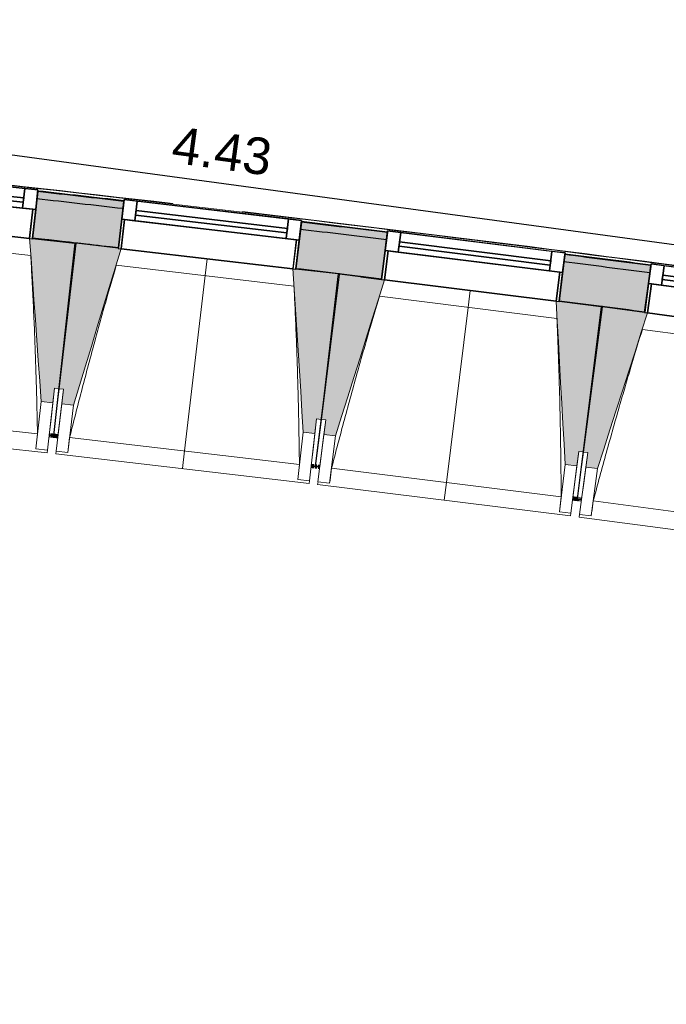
# Model space of a CAD drawing. Header units: centimetres. Extents: x -3926 to 10306, y -31136 to 469.
# Tile 52 of 148: x -740 to -519, y -3261 to -2925. Entities that reach past the tile are written whole.
import ezdxf

# ---------------------------------------------------------------- set-up
doc = ezdxf.new("R2010")
doc.units = ezdxf.units.CM
doc.linetypes.add('Tiret_2_', pattern=[0.25, 0.125, -0.125])
for name, color, linetype, lineweight in [('0-1', 7, 'Continuous', 5), ('ANNOTATIONS-5', 7, 'Continuous', 25), ('COTGEN', 7, 'Continuous', 30), ('COTGEN-50', 7, 'Continuous', 30), ('MENUISERIES', 7, 'Continuous', 18), ('MENUISERIES-1', 7, 'Continuous', 25), ('MUR', 7, 'Continuous', 25), ('OSSATURE', 7, 'Continuous', 18), ('OSSATURE_C', 7, 'Continuous', 18), ('SERRU', 7, 'Continuous', 18), ('SERRU-traverse', 7, 'Continuous', 18), ('SOL', 7, 'Continuous', 25), ('Z', 7, 'Continuous', 18)]:
    doc.layers.add(name, color=color, linetype=linetype, lineweight=lineweight)
doc.layers.add('A-ANNO-NPLT', color=7, linetype='Continuous', lineweight=25, plot=False)
for name, color, linetype, lineweight, true_color in [('A-GLAZ-GLAS', 7, 'Continuous', 25, 0x5c63b1), ('ANNOTATIONS-6', 4, 'Tiret_2_', 100, 0x00ffff), ('COTGEN-1', 9, 'Continuous', 30, 0x808080), ('HACHURE_C-1', 6, 'Continuous', 25, 0xff00ff), ('HACHURE_C-2', 6, 'Continuous', 5, 0xff00ff), ('MENUISERIES-2', 7, 'Continuous', 25, 0x5c63b1), ('MUR_C-1', 6, 'Continuous', 25, 0xff00ff), ('OSSATURE-1', 7, 'Continuous', 5, 0x787878), ('OSSATURE-2', 5, 'Continuous', 25, 0x0000ff)]:
    doc.layers.add(name, color=color, linetype=linetype, lineweight=lineweight, true_color=true_color)
doc.styles.add('Arial_1', font='arial.ttf', dxfattribs={"height": 12.5})
doc.styles.add('Trebuchet MS_1', font='trebuc.ttf', dxfattribs={"height": 12})
doc.dimstyles.new('Cotes_linéaires', dxfattribs={"dimscale": 30.48, "dimtxt": 12.371411, "dimasz": 0.520833, "dimexe": 0.328084, "dimexo": 0, "dimgap": 0.246063, "dimtad": 1, "dimlfac": 0.01, "dimrnd": 0.01, "dimzin": 0, "dimdsep": 46, "dimtxsty": 'Trebuchet MS_1', "dimblk1": 'OBLIQUE', "dimblk2": 'OBLIQUE', "dimsah": 1, "dimcen": 0.09, "dimazin": 0, "dimtfac": 1, "dimtdec": 4, "dimtix": 1, "dimtmove": 0, "dimatfit": 3, "dimfxl": 1, "dimtvp": 1, "dimtfill": 1, "dimtolj": 1, "dimtzin": 0, "dimarcsym": 2})
doc.dimstyles.new('DRMN_COTE', dxfattribs={"dimscale": 30.48, "dimtxt": 12.753242, "dimasz": 0.520833, "dimexe": 0.164042, "dimexo": 0.0625, "dimgap": 0.032808, "dimtad": 1, "dimlfac": 0.01, "dimrnd": 0.01, "dimzin": 0, "dimdsep": 46, "dimtxsty": 'Arial_1', "dimblk1": 'OBLIQUE', "dimblk2": 'OBLIQUE', "dimsah": 1, "dimcen": 0.09, "dimdle": 0.164042, "dimazin": 0, "dimtfac": 1, "dimtdec": 4, "dimtix": 1, "dimtmove": 0, "dimatfit": 3, "dimfxl": 0.164042, "dimfxlon": 1, "dimtvp": 1, "dimtolj": 1, "dimtzin": 0, "dimarcsym": 2})

# ---------------------------------------------------------------- blocks, each defined once
blk = doc.blocks.new('XXX_VIDE FENETRE - 590-389517-2021_015_1113_DCE_1_100_N0_cloison')
at = {"layer": 'A-ANNO-NPLT'}
for p, q in [((-30.51, 0), (-30.51, -10)), ((-29.51, 0), (-30.51, 0)), ((-29.51, -10), (-29.51, 0)), ((30.51, 0), (29.51, 0)), ((29.51, 0), (29.51, -10)), ((30.51, -10), (30.51, 0)), ((-30.51, -10), (-29.51, -10)), ((-26.01, -10), (-30.51, -10)), ((-30.51, -10), (-30.51, -16.75)), ((-26.01, -16.75), (-26.01, -10)), ((26.01, -10), (26.01, -16.75)), ((30.51, -10), (26.01, -10)), ((29.51, -10), (30.51, -10)), ((30.51, -16.75), (30.51, -10)), ((-30.51, -16.75), (-26.01, -16.75)), ((26.01, -16.75), (30.51, -16.75))]:
    blk.add_line(p, q, dxfattribs=at)
at = {"layer": 'A-GLAZ-GLAS'}
for p, q in [((26.01, -12), (-26.01, -12)), ((-26.01, -12), (-26.01, -13.5)), ((26.01, -13.5), (26.01, -12)), ((-26.01, -13.5), (26.01, -13.5))]:
    blk.add_line(p, q, dxfattribs=at)
at = {"layer": 'MENUISERIES-1'}
for p, q in [((-29.51, 0), (29.51, 0)), ((29.51, 0), (-29.51, 0)), ((-30.51, -10), (-30.51, -0.07)), ((-29.51, -0.07), (-29.51, -10)), ((29.51, -10), (29.51, -0.07)), ((30.51, -0.07), (30.51, -10)), ((30.51, -10), (-30.51, -10)), ((-30.51, -16.75), (-30.51, -10)), ((-30.51, -10), (30.51, -10)), ((-29.51, -10), (29.51, -10)), ((-26.01, -10), (-26.01, -16.75)), ((26.01, -10), (-26.01, -10)), ((26.01, -16.75), (26.01, -10)), ((30.51, -10), (30.51, -16.75)), ((30.51, -16.75), (-30.51, -16.75)), ((-26.01, -16.75), (26.01, -16.75))]:
    blk.add_line(p, q, dxfattribs=at)
at = {"layer": 'MENUISERIES-2'}
for p, q in [((-26.01, -13.5), (-26.01, -12)), ((-26.01, -12), (26.01, -12)), ((26.01, -12), (26.01, -13.5)), ((26.01, -13.5), (-26.01, -13.5))]:
    blk.add_line(p, q, dxfattribs=at)
blk = doc.blocks.new('XXX_VIDE FENETRE - 590-V15-2021_015_1113_DCE_1_100_N0_cloison')
at = {"layer": 'A-ANNO-NPLT'}
for p, q in [((-30.51, 0), (-30.51, -10)), ((-29.51, 0), (-30.51, 0)), ((-29.51, -10), (-29.51, 0)), ((30.51, 0), (29.51, 0)), ((29.51, 0), (29.51, -10)), ((30.51, -10), (30.51, 0)), ((-30.51, -10), (-29.51, -10)), ((-26.01, -10), (-30.51, -10)), ((-30.51, -10), (-30.51, -16.75)), ((-26.01, -16.75), (-26.01, -10)), ((26.01, -10), (26.01, -16.75)), ((30.51, -10), (26.01, -10)), ((29.51, -10), (30.51, -10)), ((30.51, -16.75), (30.51, -10)), ((-30.51, -16.75), (-26.01, -16.75)), ((26.01, -16.75), (30.51, -16.75))]:
    blk.add_line(p, q, dxfattribs=at)
at = {"layer": 'A-GLAZ-GLAS'}
for p, q in [((26.01, -12), (-26.01, -12)), ((-26.01, -12), (-26.01, -13.5)), ((26.01, -13.5), (26.01, -12)), ((-26.01, -13.5), (26.01, -13.5))]:
    blk.add_line(p, q, dxfattribs=at)
at = {"layer": 'MENUISERIES-1'}
for p, q in [((-29.51, 0), (29.51, 0)), ((29.51, 0), (-29.51, 0)), ((-30.51, -10), (-30.51, -0.07)), ((-29.51, -0.07), (-29.51, -10)), ((29.51, -10), (29.51, -0.07)), ((30.51, -0.07), (30.51, -10)), ((30.51, -10), (-30.51, -10)), ((-30.51, -16.75), (-30.51, -10)), ((-30.51, -10), (30.51, -10)), ((-29.51, -10), (29.51, -10)), ((-26.01, -10), (-26.01, -16.75)), ((26.01, -10), (-26.01, -10)), ((26.01, -16.75), (26.01, -10)), ((30.51, -10), (30.51, -16.75)), ((30.51, -16.75), (-30.51, -16.75)), ((-26.01, -16.75), (26.01, -16.75))]:
    blk.add_line(p, q, dxfattribs=at)
at = {"layer": 'MENUISERIES-2'}
for p, q in [((-26.01, -13.47), (-26.01, -12)), ((-26.01, -12), (26.01, -12)), ((26.01, -12), (26.01, -13.5)), ((26.01, -13.5), (-26.01, -13.5))]:
    blk.add_line(p, q, dxfattribs=at)
blk = doc.blocks.new('Garde-corps - Garde-corps-510088-2021_015_1113_DCE_1_100_N0_cloison')
at = {"layer": 'SERRU-traverse'}
for p, q in [((-551.31, -3005.14), (-553.61, -3004.84)), ((-553.61, -3004.84), (-551.31, -3005.14)), ((-528.12, -3007.83), (-532.13, -3007.36))]:
    blk.add_line(p, q, dxfattribs=at)
for radius, start, end in [(12593.5, 82.312065, 84.320586), (12593.67, 83.380429, 84.319793), (12592.78, 83.456226, 83.590783), (12593.67, 82.312858, 83.271383), (12592.78, 83.044033, 83.178591), (12592.78, 82.631839, 82.766398)]:
    blk.add_arc((-2139.2, -15497.1), radius, start, end, dxfattribs=at)
blk = doc.blocks.new('B02_ARC_rvt-1-2021_015_1113_DCE_1_100_N0_cloison')
at = {"layer": 'HACHURE_C-1'}
h = blk.add_hatch(color=256, dxfattribs=at)
h.paths.add_polyline_path([(703.69, -3246.15), (706.74, -3233), (693.86, -3230.02), (690.85, -3243.18), (703.44, -3246.09)])
h.paths.add_polyline_path([(631.37, -3229.59), (634.37, -3216.43), (605.54, -3209.95), (602.63, -3223.13), (631.33, -3229.58)])
h.paths.add_polyline_path([(543.04, -3209.98), (545.95, -3196.79), (517.07, -3190.52), (514.25, -3203.73), (543.01, -3209.97)])
h.paths.add_polyline_path([(454.58, -3191), (457.39, -3177.79), (428.47, -3171.73), (425.75, -3184.96), (454.54, -3190.99)])
h.paths.add_polyline_path([(365.98, -3172.66), (368.7, -3159.43), (357.13, -3157.09), (354.51, -3170.33), (362.91, -3172.03)])
h.paths.add_polyline_path([(344.51, -3168.31), (347.13, -3155.07), (339.73, -3153.58), (337.11, -3166.82), (343.43, -3168.09)])
h.paths.add_polyline_path([(277.25, -3154.95), (279.88, -3141.71), (250.77, -3136.05), (248.34, -3149.33), (277.22, -3154.95)])
h.paths.add_polyline_path([(188.4, -3137.89), (190.83, -3124.61), (161.88, -3119.19), (159.44, -3132.47), (188.33, -3137.87)])
h.paths.add_polyline_path([(99.42, -3121.46), (101.86, -3108.18), (72.77, -3102.96), (70.43, -3116.25), (99.39, -3121.46)])
h.paths.add_polyline_path([(10.34, -3105.68), (12.68, -3092.38), (-16.45, -3087.37), (-18.69, -3100.68), (10.3, -3105.67)])
h.paths.add_polyline_path([(-78.87, -3090.53), (-76.62, -3077.22), (-105.78, -3072.42), (-107.93, -3085.74), (-78.9, -3090.53)])
h.paths.add_polyline_path([(-168.17, -3076.03), (-166.02, -3062.71), (-195.22, -3058.11), (-197.27, -3071.45), (-168.2, -3076.03)])
h.paths.add_polyline_path([(-257.58, -3062.18), (-255.53, -3048.83), (-284.75, -3044.44), (-286.71, -3057.8), (-257.61, -3062.17)])
h.paths.add_polyline_path([(-347.09, -3048.96), (-345.13, -3035.6), (-374.39, -3031.43), (-376.25, -3044.8), (-347.11, -3048.96)])
h.paths.add_polyline_path([(-436.69, -3036.39), (-434.83, -3023.02), (-464.11, -3019.05), (-465.88, -3032.44), (-436.71, -3036.39)])
h.paths.add_polyline_path([(-526.37, -3024.46), (-524.61, -3011.08), (-553.92, -3007.32), (-555.59, -3020.72), (-526.4, -3024.46)])
h.paths.add_polyline_path([(-616.15, -3013.18), (-614.48, -2999.79), (-643.82, -2996.24), (-645.39, -3009.65), (-616.17, -3013.18)])
h.paths.add_polyline_path([(-706, -3002.55), (-704.42, -2989.14), (-733.79, -2985.81), (-735.26, -2999.23), (-706.02, -3002.55)])
h.paths.add_polyline_path([(-795.92, -2992.56), (-794.44, -2979.14), (-823.83, -2976.02), (-825.2, -2989.45), (-795.94, -2992.56)])
h.paths.add_polyline_path([(-885.91, -2983.22), (-884.53, -2969.79), (-913.94, -2966.88), (-915.23, -2980.32), (-885.93, -2983.22)])
h.paths.add_polyline_path([(-975.97, -2974.53), (-974.69, -2961.09), (-1004.12, -2958.39), (-1005.3, -2971.84), (-975.98, -2974.53)])
h.paths.add_polyline_path([(-1066.09, -2966.49), (-1064.9, -2953.04), (-1094.35, -2950.55), (-1095.44, -2964.01), (-1066.1, -2966.49)])
h.paths.add_polyline_path([(-1156.26, -2959.09), (-1155.17, -2945.63), (-1184.64, -2943.36), (-1185.63, -2956.82), (-1156.27, -2959.09)])
h.paths.add_polyline_path([(-1246.49, -2952.34), (-1245.5, -2938.88), (-1274.97, -2936.82), (-1275.87, -2950.29), (-1246.5, -2952.34)])
h.paths.add_polyline_path([(-1336.76, -2946.25), (-1335.86, -2932.78), (-1340.54, -2932.48), (-1341.38, -2945.95), (-1336.77, -2946.25)])
at = {"layer": 'HACHURE_C-2'}
h = blk.add_hatch(color=256, dxfattribs=at)
h.paths.add_polyline_path([(706.74, -3233), (707.31, -3230.56), (694.42, -3227.58), (693.86, -3230.02), (700.86, -3231.63)])
h.paths.add_polyline_path([(634.37, -3216.43), (634.93, -3213.99), (606.08, -3207.51), (605.54, -3209.95), (633.56, -3216.25)])
h.paths.add_polyline_path([(545.95, -3196.79), (546.49, -3194.35), (517.59, -3188.08), (517.07, -3190.52), (545.17, -3196.62)])
h.paths.add_polyline_path([(457.39, -3177.79), (457.92, -3175.35), (428.97, -3169.28), (428.47, -3171.73), (456.63, -3177.63)])
h.paths.add_polyline_path([(368.7, -3159.43), (369.2, -3156.98), (357.61, -3154.63), (357.13, -3157.09), (365.98, -3158.88)])
h.paths.add_polyline_path([(347.13, -3155.07), (347.61, -3152.62), (340.22, -3151.13), (339.73, -3153.58), (347, -3155.04)])
h.paths.add_polyline_path([(279.88, -3141.71), (280.36, -3139.26), (251.22, -3133.59), (250.77, -3136.05), (279.16, -3141.57)])
h.paths.add_polyline_path([(190.83, -3124.61), (191.28, -3122.15), (162.33, -3116.73), (161.88, -3119.19), (190.13, -3124.48)])
h.paths.add_polyline_path([(101.86, -3108.18), (102.31, -3105.73), (73.21, -3100.5), (72.77, -3102.96), (101.2, -3108.06)])
h.paths.add_polyline_path([(12.68, -3092.38), (13.11, -3089.92), (2.22, -3088.04), (1.8, -3090.5), (12.04, -3092.27)])
h.paths.add_polyline_path([(-5.1, -3089.31), (-4.68, -3086.85), (-16.03, -3084.9), (-16.45, -3087.37), (-5.29, -3089.28)])
h.paths.add_polyline_path([(-76.62, -3077.22), (-76.2, -3074.76), (-105.38, -3069.95), (-105.78, -3072.42), (-77.23, -3077.12)])
h.paths.add_polyline_path([(-166.02, -3062.71), (-165.62, -3060.24), (-194.84, -3055.64), (-195.22, -3058.11), (-166.61, -3062.61)])
h.paths.add_polyline_path([(-255.53, -3048.83), (-255.15, -3046.36), (-284.39, -3041.97), (-284.75, -3044.44), (-256.09, -3048.75)])
h.paths.add_polyline_path([(-345.13, -3035.6), (-344.77, -3033.13), (-374.04, -3028.95), (-374.39, -3031.43), (-345.66, -3035.53)])
h.paths.add_polyline_path([(-434.83, -3023.02), (-434.48, -3020.54), (-445.43, -3019.05), (-445.76, -3021.53), (-435.33, -3022.95)])
h.paths.add_polyline_path([(-452.7, -3020.59), (-452.37, -3018.11), (-463.79, -3016.57), (-464.11, -3019.05), (-452.99, -3020.55)])
h.paths.add_polyline_path([(-524.61, -3011.08), (-524.28, -3008.6), (-553.61, -3004.84), (-553.92, -3007.32), (-525.09, -3011.02)])
h.paths.add_polyline_path([(-614.48, -2999.79), (-614.17, -2997.31), (-643.53, -2993.76), (-643.82, -2996.24), (-614.93, -2999.73)])
h.paths.add_polyline_path([(-704.42, -2989.14), (-704.13, -2986.66), (-733.51, -2983.32), (-733.79, -2985.81), (-704.85, -2989.09)])
h.paths.add_polyline_path([(-794.44, -2979.14), (-794.17, -2976.66), (-823.58, -2973.54), (-823.83, -2976.02), (-794.84, -2979.1)])
h.paths.add_polyline_path([(-884.53, -2969.79), (-884.28, -2967.31), (-895.27, -2966.21), (-895.52, -2968.7), (-884.91, -2969.76)])
h.paths.add_polyline_path([(-902.48, -2968.01), (-902.24, -2965.52), (-913.7, -2964.39), (-913.94, -2966.88), (-902.86, -2967.97)])
h.paths.add_polyline_path([(-974.69, -2961.09), (-974.45, -2958.6), (-1003.9, -2955.9), (-1004.12, -2958.39), (-975.03, -2961.06)])
h.paths.add_polyline_path([(-1064.9, -2953.04), (-1064.68, -2950.55), (-1094.15, -2948.06), (-1094.35, -2950.55), (-1065.22, -2953.01)])
h.paths.add_polyline_path([(-1155.17, -2945.63), (-1154.97, -2943.14), (-1184.45, -2940.87), (-1184.64, -2943.36), (-1155.47, -2945.61)])
h.paths.add_polyline_path([(-1245.49, -2938.88), (-1245.31, -2936.39), (-1274.81, -2934.32), (-1274.97, -2936.82), (-1245.76, -2938.86)])
h.paths.add_polyline_path([(-1335.86, -2932.78), (-1335.69, -2930.28), (-1337.89, -2930.14), (-1338.05, -2932.64), (-1336.1, -2932.76)])
at = {"layer": 'MUR'}
for p, q in [((-735.26, -2999.23), (-733.51, -2983.32)), ((-704.13, -2986.66), (-706, -3002.55)), ((-645.39, -3009.65), (-643.53, -2993.76)), ((-614.17, -2997.31), (-616.15, -3013.18)), ((-555.59, -3020.72), (-553.61, -3004.84)), ((-524.28, -3008.6), (-526.37, -3024.46))]:
    blk.add_line(p, q, dxfattribs=at)
at = {"layer": 'MUR_C-1'}
for p, q in [((-733.51, -2983.32), (-735.26, -2999.23)), ((-706, -3002.55), (-704.13, -2986.66)), ((-643.53, -2993.76), (-645.39, -3009.65)), ((-616.15, -3013.18), (-614.17, -2997.31)), ((-553.61, -3004.84), (-555.59, -3020.72)), ((-526.37, -3024.46), (-524.28, -3008.6))]:
    blk.add_line(p, q, dxfattribs=at)
for radius, start, end in [(12589.98, 83.456258, 83.590755), (12592.48, 83.456229, 83.590781), (12592.48, 83.044036, 83.178588), (12576.48, 83.456418, 83.590617), (12589.98, 83.044065, 83.178562), (12592.48, 82.631843, 82.766395), (12589.98, 82.631872, 82.766369), (12576.48, 83.044224, 83.178423), (12576.48, 82.63203, 82.76623)]:
    blk.add_arc((-2139.2, -15497.1), radius, start, end, dxfattribs=at)
at = {"layer": 'SOL'}
for p, q in [((-729.07, -2999.93), (-735.26, -2999.23)), ((-735.26, -2999.23), (-729.07, -2999.93)), ((-630.53, -3011.44), (-631.03, -3011.38)), ((-631.03, -3011.38), (-630.53, -3011.44)), ((-616.15, -3013.18), (-623.3, -3012.31)), ((-623.3, -3012.31), (-616.15, -3013.18)), ((-540.75, -3022.61), (-541.22, -3022.55)), ((-541.22, -3022.55), (-540.75, -3022.61))]:
    blk.add_line(p, q, dxfattribs=at)
blk.add_arc((-2139.2, -15497.1), 12576.48, 83.456418, 83.558302, dxfattribs=at)
blk.add_arc((-2139.2, -15497.1), 12576.48, 83.456418, 83.558302, dxfattribs=at)
at = {"layer": 'MENUISERIES'}
for name, p, rotation in [('XXX_VIDE FENETRE - 590-389517-2021_015_1113_DCE_1_100_N0_cloison', (-765.61, -2996.06), 173.7193933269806), ('XXX_VIDE FENETRE - 590-389517-2021_015_1113_DCE_1_100_N0_cloison', (-675.71, -3006.27), 173.307758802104), ('XXX_VIDE FENETRE - 590-389517-2021_015_1113_DCE_1_100_N0_cloison', (-585.89, -3017.13), 172.8961242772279), ('XXX_VIDE FENETRE - 590-V15-2021_015_1113_DCE_1_100_N0_cloison', (-496.15, -3028.63), 172.4844897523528)]:
    blk.add_blockref(name, p, dxfattribs=dict(at, rotation=rotation))
at = {"layer": 'SERRU'}
blk.add_blockref('Garde-corps - Garde-corps-510088-2021_015_1113_DCE_1_100_N0_cloison', (0, 0), dxfattribs=at)
blk = doc.blocks.new('20_MUR PREFA_01 - MODULE_01 B-3165811-2021_015_1113_DCE_1_100_N0_cloison')
at = {"layer": 'Z'}
for p, q in [((0, 72.21), (0, 66.14)), ((0, 66.14), (0, 5.85)), ((0, 0.07), (0, 5.85))]:
    blk.add_line(p, q, dxfattribs=at)
blk = doc.blocks.new('B02_DC_STR_rvt-1-2021_015_1113_DCE_1_100_N0_cloison')
at = {"layer": 'OSSATURE-1'}
for points in [[(-728.38, -3055.43), (-727.83, -3050.46), (-726.34, -3050.63), (-720.87, -3000.92), (-735.28, -2999.33), (-735.28, -2999.4), (-736.27, -2999.29), (-732.36, -3055)], [(-721.35, -3056.24), (-705.02, -3002.83), (-706.02, -3002.72), (-706.02, -3002.65), (-720.4, -3000.96), (-726.23, -3050.63), (-724.74, -3050.81), (-725.32, -3055.77), (-724.74, -3055.84)], [(-638.91, -3065.91), (-638.33, -3060.94), (-636.84, -3061.12), (-631.01, -3011.45), (-645.4, -3009.76), (-645.41, -3009.83), (-646.4, -3009.71), (-642.88, -3065.44), (-640.12, -3065.77)], [(-631.88, -3066.76), (-615.18, -3013.48), (-616.17, -3013.36), (-616.17, -3013.29), (-630.54, -3011.5), (-636.72, -3061.12), (-635.23, -3061.31), (-635.85, -3066.27), (-635.23, -3066.35)], [(-549.52, -3077.03), (-548.9, -3072.07), (-547.41, -3072.25), (-541.23, -3022.63), (-555.61, -3020.83), (-555.62, -3020.9), (-556.61, -3020.78), (-553.49, -3076.53)], [(-542.5, -3077.93), (-525.41, -3024.77), (-526.4, -3024.64), (-526.4, -3024.57), (-540.75, -3022.68), (-547.3, -3072.26), (-545.81, -3072.45), (-546.46, -3077.41), (-545.81, -3077.5)]]:
    blk.add_hatch(color=256, dxfattribs=at).paths.add_polyline_path(points)
at = {"layer": 'ANNOTATIONS-5'}
for p, q in [((-720.4, -3000.97), (-720.87, -3000.92)), ((-630.54, -3011.51), (-631.01, -3011.45)), ((-540.76, -3022.69), (-541.23, -3022.63))]:
    blk.add_line(p, q, dxfattribs=at)
at = {"layer": 'ANNOTATIONS-6'}
for p, q in [((-726.62, -3066.87), (-729.6, -3066.53)), ((-637.24, -3077.36), (-640.21, -3077)), ((-547.92, -3088.49), (-550.9, -3088.11))]:
    blk.add_line(p, q, dxfattribs=at)
at = {"layer": 'OSSATURE'}
for p, q in [((-794.95, -2992.83), (-736.28, -2999.29)), ((-735.9, -3005.15), (-796.58, -2998.47)), ((-705.02, -3002.83), (-646.4, -3009.71)), ((-646.07, -3015.57), (-706.7, -3008.46)), ((-615.18, -3013.48), (-556.61, -3020.78)), ((-556.32, -3026.64), (-616.9, -3019.09)), ((-525.41, -3024.77), (-466.89, -3032.49)), ((-466.64, -3038.35), (-527.17, -3030.37)), ((-727.83, -3050.46), (-728.98, -3060.89)), ((-728.1, -3066.6), (-726.23, -3050.63)), ((-726.34, -3050.63), (-728.1, -3066.61)), ((-725.96, -3061.22), (-724.74, -3050.81)), ((-732.36, -3055), (-734.14, -3071.19)), ((-728.38, -3055.43), (-730.16, -3071.62)), ((-727.22, -3071.95), (-725.32, -3055.77)), ((-723.24, -3072.42), (-721.35, -3056.24)), ((-812.08, -3057.42), (-733.6, -3066.06)), ((-816.74, -3063.01), (-730.26, -3072.52)), ((-728.98, -3060.89), (-729.59, -3066.45)), ((-726.61, -3066.77), (-725.96, -3061.22)), ((-638.33, -3060.94), (-639.55, -3071.36)), ((-638.71, -3077.08), (-636.72, -3061.12)), ((-636.84, -3061.12), (-638.71, -3077.09)), ((-636.53, -3071.71), (-635.23, -3061.31)), ((-729.6, -3066.53), (-729.62, -3066.65)), ((-642.88, -3065.44), (-644.78, -3081.62)), ((-638.91, -3065.91), (-640.81, -3082.09)), ((-637.87, -3082.43), (-635.85, -3066.27)), ((-729.62, -3066.65), (-728.13, -3066.82)), ((-728.11, -3066.7), (-728.13, -3066.82)), ((-728.12, -3066.81), (-728.11, -3066.7)), ((-728.12, -3066.81), (-726.63, -3066.98)), ((-726.63, -3066.98), (-726.62, -3066.87)), ((-722.62, -3067.3), (-644.21, -3076.5)), ((-633.9, -3082.93), (-631.88, -3066.76)), ((-734.14, -3071.19), (-734.14, -3071.16)), ((-730.16, -3071.62), (-734.14, -3071.19)), ((-730.16, -3071.6), (-730.26, -3072.52)), ((-727.32, -3072.85), (-727.21, -3071.92)), ((-727.32, -3072.85), (-640.92, -3082.99)), ((-723.24, -3072.42), (-727.22, -3071.95)), ((-723.24, -3072.39), (-723.24, -3072.42)), ((-639.55, -3071.36), (-640.2, -3076.91)), ((-637.22, -3077.26), (-636.53, -3071.71)), ((-548.9, -3072.07), (-550.2, -3082.47)), ((-547.41, -3072.25), (-549.4, -3088.21)), ((-549.4, -3088.2), (-547.3, -3072.26)), ((-547.18, -3082.85), (-545.81, -3072.45)), ((-553.49, -3076.53), (-555.5, -3092.7)), ((-640.21, -3077.01), (-640.23, -3077.12)), ((-640.23, -3077.12), (-638.74, -3077.3)), ((-638.74, -3077.29), (-638.72, -3077.18)), ((-638.72, -3077.18), (-638.74, -3077.3)), ((-638.74, -3077.29), (-637.25, -3077.47)), ((-637.25, -3077.47), (-637.23, -3077.36)), ((-633.24, -3077.81), (-554.89, -3087.58)), ((-549.52, -3077.03), (-551.53, -3093.19)), ((-548.59, -3093.56), (-546.46, -3077.41)), ((-544.63, -3094.08), (-542.5, -3077.93)), ((-644.78, -3081.62), (-644.78, -3081.6)), ((-640.81, -3082.09), (-644.78, -3081.62)), ((-640.81, -3082.06), (-640.92, -3082.99)), ((-637.98, -3083.33), (-637.86, -3082.41)), ((-637.98, -3083.33), (-551.65, -3094.09)), ((-633.9, -3082.93), (-637.87, -3082.43)), ((-633.89, -3082.9), (-633.9, -3082.93)), ((-550.2, -3082.47), (-550.89, -3088.02)), ((-547.91, -3088.39), (-547.18, -3082.85)), ((-550.9, -3088.11), (-550.92, -3088.23)), ((-550.92, -3088.23), (-549.43, -3088.42)), ((-549.43, -3088.41), (-549.41, -3088.31)), ((-549.41, -3088.31), (-549.43, -3088.42)), ((-549.43, -3088.41), (-547.94, -3088.6)), ((-547.94, -3088.6), (-547.93, -3088.5)), ((-543.93, -3088.97), (-465.66, -3099.3)), ((-555.5, -3092.7), (-555.5, -3092.67)), ((-551.53, -3093.19), (-555.5, -3092.7)), ((-551.53, -3093.17), (-551.65, -3094.09)), ((-548.71, -3094.46), (-548.59, -3093.53)), ((-548.71, -3094.46), (-462.46, -3105.84)), ((-544.63, -3094.08), (-548.59, -3093.56)), ((-544.62, -3094.06), (-544.63, -3094.08))]:
    blk.add_line(p, q, dxfattribs=at)
at = {"layer": 'OSSATURE', "flags": 128}
for points in [[(-734.14, -3071.16), (-734.03, -3070.14), (-733.92, -3069.12), (-733.82, -3068.1), (-733.71, -3067.08), (-733.6, -3066.06)], [(-722.62, -3067.3), (-722.74, -3068.31), (-722.87, -3069.33), (-722.99, -3070.35), (-723.11, -3071.37), (-723.24, -3072.39)], [(-644.78, -3081.6), (-644.67, -3080.58), (-644.55, -3079.56), (-644.44, -3078.54), (-644.32, -3077.52), (-644.21, -3076.5)], [(-633.24, -3077.81), (-633.37, -3078.83), (-633.5, -3079.85), (-633.63, -3080.87), (-633.76, -3081.89), (-633.89, -3082.9)], [(-555.5, -3092.67), (-555.38, -3091.65), (-555.26, -3090.63), (-555.13, -3089.62), (-555.01, -3088.6), (-554.89, -3087.58)], [(-543.93, -3088.97), (-544.07, -3089.99), (-544.21, -3091.01), (-544.34, -3092.02), (-544.48, -3093.04), (-544.62, -3094.06)]]:
    blk.add_lwpolyline(points, dxfattribs=at)
at = {"layer": 'OSSATURE'}
for points, knots in [([(-733.6, -3066.06), (-733.69, -3061.46), (-733.84, -3054.57), (-734.11, -3045.39), (-734.36, -3037.91), (-734.66, -3029.87), (-735.05, -3021.25), (-735.46, -3013.01), (-735.76, -3007.64), (-735.91, -3005.14)], [0, 0, 0, 0, 0.2222222, 0.3333333, 0.4444444, 0.5833333, 0.7222222, 0.8611111, 0.9816328, 0.9816328, 0.9816328, 0.9816328]), ([(-706.69, -3008.46), (-707.88, -3012.51), (-709.69, -3018.78), (-712.08, -3027.29), (-714.06, -3034.49), (-716.16, -3042.26), (-719.09, -3053.38), (-721.22, -3061.72), (-722.62, -3067.3)], [0.0183454, 0.0183454, 0.0183454, 0.0183454, 0.2222222, 0.3333333, 0.4444444, 0.5833333, 0.7222222, 1, 1, 1, 1]), ([(-644.21, -3076.5), (-644.26, -3071.9), (-644.37, -3065.01), (-644.57, -3055.82), (-644.76, -3048.35), (-645.01, -3040.3), (-645.33, -3031.68), (-645.69, -3023.43), (-645.95, -3018.06), (-646.08, -3015.57)], [0, 0, 0, 0, 0.2222222, 0.3333333, 0.4444444, 0.5833333, 0.7222222, 0.8611111, 0.9816328, 0.9816328, 0.9816328, 0.9816328]), ([(-616.88, -3019.09), (-618.11, -3023.13), (-619.96, -3029.39), (-622.41, -3037.88), (-624.44, -3045.07), (-626.59, -3052.83), (-629.61, -3063.92), (-631.8, -3072.25), (-633.24, -3077.81)], [0.0183454, 0.0183454, 0.0183454, 0.0183454, 0.2222222, 0.3333333, 0.4444444, 0.5833333, 0.7222222, 1, 1, 1, 1]), ([(-554.89, -3087.58), (-554.91, -3082.98), (-554.97, -3076.09), (-555.1, -3066.9), (-555.24, -3059.42), (-555.44, -3051.38), (-555.69, -3042.75), (-555.99, -3034.5), (-556.21, -3029.13), (-556.33, -3026.64)], [0, 0, 0, 0, 0.2222222, 0.3333333, 0.4444444, 0.5833333, 0.7222222, 0.8611111, 0.9816328, 0.9816328, 0.9816328, 0.9816328]), ([(-527.16, -3030.37), (-528.41, -3034.4), (-530.31, -3040.65), (-532.81, -3049.12), (-534.9, -3056.29), (-537.11, -3064.03), (-540.2, -3075.11), (-542.45, -3083.42), (-543.93, -3088.97)], [0.0183454, 0.0183454, 0.0183454, 0.0183454, 0.2222222, 0.3333333, 0.4444444, 0.5833333, 0.7222222, 1, 1, 1, 1])]:
    blk.add_open_spline(points, degree=3, knots=knots, dxfattribs=at)
at = {"layer": 'OSSATURE_C'}
for p, q in [((-720.87, -3000.92), (-735.28, -2999.33)), ((-726.34, -3050.63), (-720.87, -3000.92)), ((-720.4, -3000.96), (-726.23, -3050.63)), ((-706.01, -3002.65), (-720.4, -3000.96)), ((-631.01, -3011.45), (-645.41, -3009.76)), ((-636.84, -3061.12), (-631.01, -3011.45)), ((-630.54, -3011.5), (-636.72, -3061.12)), ((-616.16, -3013.29), (-630.54, -3011.5)), ((-541.23, -3022.63), (-555.61, -3020.83)), ((-547.41, -3072.25), (-541.23, -3022.63)), ((-540.75, -3022.68), (-547.3, -3072.26)), ((-526.39, -3024.57), (-540.75, -3022.68)), ((-728.38, -3055.43), (-727.83, -3050.46)), ((-727.83, -3050.46), (-726.34, -3050.63)), ((-726.23, -3050.63), (-724.74, -3050.81)), ((-724.74, -3050.81), (-725.32, -3055.77)), ((-732.36, -3055), (-728.38, -3055.43)), ((-725.32, -3055.77), (-721.35, -3056.24)), ((-638.91, -3065.91), (-638.33, -3060.94)), ((-638.33, -3060.94), (-636.84, -3061.12)), ((-636.72, -3061.12), (-635.23, -3061.31)), ((-635.23, -3061.31), (-635.85, -3066.27)), ((-642.88, -3065.44), (-638.91, -3065.91)), ((-635.85, -3066.27), (-631.88, -3066.76)), ((-549.52, -3077.03), (-548.9, -3072.07)), ((-548.9, -3072.07), (-547.41, -3072.25)), ((-547.3, -3072.26), (-545.81, -3072.45)), ((-545.81, -3072.45), (-546.46, -3077.41)), ((-553.49, -3076.53), (-549.52, -3077.03)), ((-546.46, -3077.41), (-542.5, -3077.93))]:
    blk.add_line(p, q, dxfattribs=at)
at = {"layer": 'OSSATURE_C', "flags": 128}
for points in [[(-736.28, -2999.22), (-735.79, -3006.19), (-735.3, -3013.16), (-734.81, -3020.14), (-734.32, -3027.11), (-733.83, -3034.08), (-733.34, -3041.05), (-732.85, -3048.02), (-732.36, -3055)], [(-721.35, -3056.24), (-719.3, -3049.55), (-717.26, -3042.87), (-715.22, -3036.19), (-713.18, -3029.5), (-711.13, -3022.82), (-709.09, -3016.13), (-707.05, -3009.45), (-705, -3002.77)], [(-646.41, -3009.64), (-645.97, -3016.62), (-645.53, -3023.59), (-645.09, -3030.57), (-644.65, -3037.54), (-644.21, -3044.52), (-643.77, -3051.49), (-643.33, -3058.47), (-642.88, -3065.44)], [(-631.88, -3066.76), (-629.79, -3060.1), (-627.7, -3053.43), (-625.61, -3046.76), (-623.52, -3040.09), (-621.43, -3033.42), (-619.34, -3026.75), (-617.25, -3020.08), (-615.16, -3013.41)], [(-556.61, -3020.71), (-556.22, -3027.69), (-555.83, -3034.67), (-555.44, -3041.64), (-555.05, -3048.62), (-554.66, -3055.6), (-554.27, -3062.58), (-553.88, -3069.56), (-553.49, -3076.53)], [(-542.5, -3077.93), (-540.36, -3071.28), (-538.22, -3064.63), (-536.08, -3057.97), (-533.94, -3051.32), (-531.8, -3044.66), (-529.67, -3038.01), (-527.53, -3031.36), (-525.39, -3024.7)]]:
    blk.add_lwpolyline(points, dxfattribs=at)
at = {"layer": 'SOL'}
for p, q in [((-735.28, -2999.33), (-720.87, -3000.92)), ((-720.87, -3000.92), (-728.1, -3066.61)), ((-638.71, -3077.08), (-630.54, -3011.54)), ((-623.3, -3012.4), (-616.16, -3013.29)), ((-541.24, -3022.71), (-549.4, -3088.21)), ((-729.59, -3066.45), (-729.6, -3066.53)), ((-726.62, -3066.87), (-729.6, -3066.53)), ((-729.6, -3066.53), (-726.62, -3066.87)), ((-728.1, -3066.61), (-729.59, -3066.45)), ((-640.21, -3077), (-637.23, -3077.36)), ((-637.23, -3077.36), (-638.72, -3077.18)), ((-637.22, -3077.26), (-638.71, -3077.08)), ((-637.23, -3077.36), (-637.22, -3077.26)), ((-550.89, -3088.02), (-550.9, -3088.11)), ((-550.9, -3088.11), (-547.92, -3088.49)), ((-549.4, -3088.21), (-550.89, -3088.02))]:
    blk.add_line(p, q, dxfattribs=at)
at = {"layer": 'OSSATURE-2'}
for p, rotation in [((-675.7, -3006.2), 173.3077588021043), ((-585.88, -3017.06), 172.8961242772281)]:
    blk.add_blockref('20_MUR PREFA_01 - MODULE_01 B-3165811-2021_015_1113_DCE_1_100_N0_cloison', p, dxfattribs=dict(at, rotation=rotation))
blk = doc.blocks.new('DIMBLOCK19-2021_015_1113_DCE_1_100_N0_cloison')
at = {"layer": 'COTGEN-50', "color": 8, "true_color": 0x808080}
for p, q in [((-891.89, -2950.55), (-882.96, -2943.75)), ((-891.89, -2950.55), (-891.22, -2945.6)), ((-891.89, -2950.55), (-900.82, -2957.35)), ((-896.84, -2949.88), (-447.58, -3010.75)), ((-891.89, -2950.55), (-892.56, -2955.5)), ((-452.54, -3010.07), (-443.61, -3003.27)), ((-452.54, -3010.07), (-451.87, -3005.12)), ((-452.54, -3010.07), (-461.47, -3016.87)), ((-452.54, -3010.07), (-453.21, -3015.03))]:
    blk.add_line(p, q, dxfattribs=at)
at = {"layer": 'COTGEN-50', "color": 0, "insert": (-686.62, -2960.97), "char_height": 12.5, "width": 40.4965, "attachment_point": 1, "rotation": 352.2844, "line_spacing_factor": 0.941778, "style": 'Arial_1'}
blk.add_mtext('4.43', dxfattribs=at)
blk = doc.blocks.new('_Oblique')
at = {"color": 0, "linetype": 'ByBlock', "lineweight": -2}
blk.add_line((-0.5, -0.5), (0.5, 0.5), dxfattribs=at)
blk = doc.blocks.new('DIMBLOCK34-2021_015_1113_DCE_1_100_N0_cloison')
at = {"layer": 'COTGEN-50'}
for p, q in [((-858.94, -2612.62), (-856.97, -2592.72)), ((-858.94, -2612.62), (-859.93, -2622.58)), ((-405.89, -2665.77), (-403.21, -2645.95)), ((-405.89, -2665.77), (-407.23, -2675.68)), ((-405.89, -2665.77), (-405.89, -2665.77))]:
    blk.add_line(p, q, dxfattribs=at)
at = {"layer": 'COTGEN-50', "lineweight": 70}
for p, q in [((-858.94, -2612.62), (-850.26, -2605.51)), ((-858.94, -2612.62), (-867.62, -2619.74)), ((-405.89, -2665.77), (-396.96, -2658.97)), ((-405.89, -2665.77), (-414.82, -2672.57))]:
    blk.add_line(p, q, dxfattribs=at)
at = {"layer": 'COTGEN-50'}
blk.add_arc((-2116.77, -15293.84), 12743.44, 82.284419, 84.335457, dxfattribs=at)
blk.add_arc((-2116.77, -15293.84), 12743.44, 82.284419, 84.335457, dxfattribs=at)
at = {"layer": 'COTGEN-50', "color": 0, "insert": (-650.03, -2612.06), "char_height": 12, "width": 49.5695, "attachment_point": 1, "rotation": 353.3099, "line_spacing_factor": 1.048425, "style": 'Trebuchet MS_1', "bg_fill": 3, "box_fill_scale": 1.25, "bg_fill_color": 256, "bg_fill_true_color": 13158600, "bg_fill_transparency": 0}
blk.add_mtext('2.05°', dxfattribs=at)
blk = doc.blocks.new('DIMBLOCK35-2021_015_1113_DCE_1_100_N0_cloison')
at = {"layer": 'COTGEN-50'}
for p, q in [((-396.76, -2669.1), (-394.07, -2649.28)), ((-396.76, -2669.1), (-398.1, -2679.01)), ((54.08, -2738.45), (57.47, -2718.74)), ((54.08, -2738.45), (52.38, -2748.31)), ((54.08, -2738.45), (54.08, -2738.45))]:
    blk.add_line(p, q, dxfattribs=at)
at = {"layer": 'COTGEN-50', "lineweight": 70}
for p, q in [((-396.76, -2669.1), (-387.82, -2662.3)), ((-396.76, -2669.1), (-405.69, -2675.9)), ((54.08, -2738.45), (63.25, -2731.98)), ((54.08, -2738.45), (44.91, -2744.92))]:
    blk.add_line(p, q, dxfattribs=at)
at = {"layer": 'COTGEN-50'}
blk.add_arc((-2100.5, -15244.48), 12690.28, 80.224879, 82.284419, dxfattribs=at)
blk.add_arc((-2100.5, -15244.48), 12690.28, 80.224879, 82.284419, dxfattribs=at)
at = {"layer": 'COTGEN-50', "color": 0, "insert": (-187.97, -2676.02), "char_height": 12, "width": 49.5695, "attachment_point": 1, "rotation": 351.2546, "line_spacing_factor": 1.048425, "style": 'Trebuchet MS_1', "bg_fill": 3, "box_fill_scale": 1.25, "bg_fill_color": 256, "bg_fill_true_color": 13158600, "bg_fill_transparency": 0}
blk.add_mtext('2.06°', dxfattribs=at)
blk = doc.blocks.new('DIMBLOCK36-2021_015_1113_DCE_1_100_N0_cloison')
at = {"layer": 'COTGEN-50'}
for p, q in [((63.28, -2741), (66.67, -2721.3)), ((63.28, -2741), (61.58, -2750.86)), ((413.67, -2805.84), (417.55, -2786.22)), ((413.67, -2805.84), (411.73, -2815.65)), ((413.67, -2805.84), (413.67, -2805.84))]:
    blk.add_line(p, q, dxfattribs=at)
at = {"layer": 'COTGEN-50', "lineweight": 70}
for p, q in [((63.28, -2741), (72.45, -2734.53)), ((63.28, -2741), (54.11, -2747.48)), ((413.67, -2805.84), (422.99, -2799.59)), ((413.67, -2805.84), (404.34, -2812.08))]:
    blk.add_line(p, q, dxfattribs=at)
at = {"layer": 'COTGEN-50'}
blk.add_arc((-2386.65, -16961.4), 14429.89, 78.809966, 80.224879, dxfattribs=at)
blk.add_arc((-2386.65, -16961.4), 14429.89, 78.809966, 80.224879, dxfattribs=at)
at = {"layer": 'COTGEN-50', "color": 0, "insert": (222.52, -2746.11), "char_height": 12, "width": 49.5695, "attachment_point": 1, "rotation": 349.5174, "line_spacing_factor": 1.048425, "style": 'Trebuchet MS_1', "bg_fill": 3, "box_fill_scale": 1.25, "bg_fill_color": 256, "bg_fill_true_color": 13158600, "bg_fill_transparency": 0}
blk.add_mtext('1.41°', dxfattribs=at)
blk = doc.blocks.new('DIMBLOCK39-2021_015_1113_DCE_1_100_N0_cloison')
at = {"layer": 'COTGEN-50'}
for p, q in [((-994.52, -1582.81), (-992.55, -1562.91)), ((-994.52, -1582.81), (-995.51, -1592.76)), ((-471.54, -1639.37), (-469.21, -1619.5)), ((-471.54, -1639.37), (-472.7, -1649.3)), ((-471.54, -1639.37), (-471.54, -1639.37))]:
    blk.add_line(p, q, dxfattribs=at)
at = {"layer": 'COTGEN-50', "lineweight": 70}
for p, q in [((-994.52, -1582.81), (-985.84, -1575.7)), ((-994.52, -1582.81), (-1003.21, -1589.93)), ((-471.54, -1639.37), (-462.73, -1632.41)), ((-471.54, -1639.37), (-480.35, -1646.33))]:
    blk.add_line(p, q, dxfattribs=at)
at = {"layer": 'COTGEN-50'}
blk.add_arc((-3925.85, -31136), 29698.21, 83.320589, 84.335457, dxfattribs=at)
blk.add_arc((-3925.85, -31136), 29698.21, 83.320589, 84.335457, dxfattribs=at)
at = {"layer": 'COTGEN-50', "color": 0, "insert": (-750.98, -1584.99), "char_height": 12, "width": 49.5695, "attachment_point": 1, "rotation": 353.828, "line_spacing_factor": 1.048425, "style": 'Trebuchet MS_1', "bg_fill": 3, "box_fill_scale": 1.25, "bg_fill_color": 256, "bg_fill_true_color": 13158600, "bg_fill_transparency": 0}
blk.add_mtext('1.01°', dxfattribs=at)
blk = doc.blocks.new('DIMBLOCK40-2021_015_1113_DCE_1_100_N0_cloison')
at = {"layer": 'COTGEN-50'}
for p, q in [((-462.15, -1640.82), (-459.82, -1620.96)), ((-462.15, -1640.82), (-463.31, -1650.75)), ((118.38, -1732.03), (122.25, -1712.41)), ((118.38, -1732.03), (116.44, -1741.84)), ((118.38, -1732.03), (118.38, -1732.03))]:
    blk.add_line(p, q, dxfattribs=at)
at = {"layer": 'COTGEN-50', "lineweight": 70}
for p, q in [((-462.15, -1640.82), (-453.34, -1633.86)), ((-462.15, -1640.82), (-470.95, -1647.78)), ((118.38, -1732.03), (127.7, -1725.78)), ((118.38, -1732.03), (109.05, -1738.28))]:
    blk.add_line(p, q, dxfattribs=at)
at = {"layer": 'COTGEN-50'}
blk.add_arc((-1332.77, -9075.1), 7485.09, 78.821215, 83.320589, dxfattribs=at)
blk.add_arc((-1332.77, -9075.1), 7485.09, 78.821215, 83.320589, dxfattribs=at)
at = {"layer": 'COTGEN-50', "color": 0, "insert": (-187.85, -1654.94), "char_height": 12, "width": 49.5695, "attachment_point": 1, "rotation": 351.0709, "line_spacing_factor": 1.048425, "style": 'Trebuchet MS_1', "bg_fill": 3, "box_fill_scale": 1.25, "bg_fill_color": 256, "bg_fill_true_color": 13158600, "bg_fill_transparency": 0}
blk.add_mtext('4.50°', dxfattribs=at)
blk = doc.blocks.new('DIMBLOCK41-2021_015_1113_DCE_1_100_N0_cloison')
at = {"layer": 'COTGEN-50'}
for p, q in [((-2323.02, -1117.45), (-2323.17, -1107.45)), ((-2323.02, -1117.45), (-2318.27, -1427.14)), ((1459.94, -1572.92), (1462.47, -1563.25)), ((1459.94, -1572.92), (1383.27, -1867.09)), ((1459.94, -1572.92), (1459.94, -1572.92))]:
    blk.add_line(p, q, dxfattribs=at)
at = {"layer": 'COTGEN-50', "lineweight": 70}
for p, q in [((-2323.02, -1117.45), (-2315.2, -1109.39)), ((-2323.02, -1117.45), (-2330.83, -1125.51)), ((1459.94, -1572.92), (1469.63, -1567.24)), ((1459.94, -1572.92), (1450.26, -1578.6))]:
    blk.add_line(p, q, dxfattribs=at)
at = {"layer": 'COTGEN-50'}
blk.add_arc((-2106.17, -15253.9), 14138.12, 75.390267, 90.878841, dxfattribs=at)
blk.add_arc((-2106.17, -15253.9), 14138.12, 75.390267, 90.878841, dxfattribs=at)
at = {"layer": 'COTGEN-50', "color": 0, "insert": (-438.27, -1191.48), "char_height": 12, "width": 60.1376, "attachment_point": 1, "rotation": 353.1346, "line_spacing_factor": 1.048425, "style": 'Trebuchet MS_1', "bg_fill": 3, "box_fill_scale": 1.25, "bg_fill_color": 256, "bg_fill_true_color": 13158600, "bg_fill_transparency": 0}
blk.add_mtext('15.49°', dxfattribs=at)
blk = doc.blocks.new('DIMBLOCK42-2021_015_1113_DCE_1_100_N0_cloison')
at = {"layer": 'COTGEN-50'}
for p, q in [((-1361.68, -3312.89), (-1338.89, -2946.11)), ((-1361.68, -3312.89), (-1362.3, -3322.87)), ((1712.02, -3913.76), (1834.83, -3548.14)), ((1712.02, -3913.76), (1708.84, -3923.24)), ((1712.02, -3913.76), (1712.02, -3913.76))]:
    blk.add_line(p, q, dxfattribs=at)
at = {"layer": 'COTGEN-50', "lineweight": 70}
for p, q in [((-1361.68, -3312.89), (-1353.26, -3305.46)), ((-1361.68, -3312.89), (-1370.09, -3320.32)), ((1712.02, -3913.76), (1722.08, -3908.76)), ((1712.02, -3913.76), (1701.97, -3918.75))]:
    blk.add_line(p, q, dxfattribs=at)
at = {"layer": 'COTGEN-50'}
blk.add_arc((-2105.21, -15278.43), 11988.62, 71.433528, 86.444243, dxfattribs=at)
blk.add_arc((-2105.21, -15278.43), 11988.62, 71.433528, 86.444243, dxfattribs=at)
at = {"layer": 'COTGEN-50', "color": 0, "insert": (174.67, -3485.28), "char_height": 12, "width": 60.1376, "attachment_point": 1, "rotation": 348.9389, "line_spacing_factor": 1.048425, "style": 'Trebuchet MS_1', "bg_fill": 3, "box_fill_scale": 1.25, "bg_fill_color": 256, "bg_fill_true_color": 13158600, "bg_fill_transparency": 0}
blk.add_mtext('15.01°', dxfattribs=at)

msp = doc.modelspace()

# ---------------------------------------------------------------- block references
at = {"layer": '0-1'}
for name in ['B02_DC_STR_rvt-1-2021_015_1113_DCE_1_100_N0_cloison', 'B02_ARC_rvt-1-2021_015_1113_DCE_1_100_N0_cloison']:
    msp.add_blockref(name, (0, 0), dxfattribs=at)

# ---------------------------------------------------------------- dimensions: what is measured, and where the dimension line sits
at = {"layer": 'COTGEN-1'}
dim = msp.add_linear_dim(base=(-452.538, -3010.074), p1=(-892.558, -2955.505), p2=(-451.867, -3005.119), angle=352.28442, dimstyle='DRMN_COTE', override={"dimpost": '<>', "dimfxl": 443.475494}, dxfattribs=at)
dim.commit()
dim.dimension.update_dxf_attribs({"geometry": 'DIMBLOCK19-2021_015_1113_DCE_1_100_N0_cloison', "text_midpoint": (-671.221, -2972.993)})

# ---------------------------------------------------------------- next in the draw order: dimensions: what is measured, and where the dimension line sits
at = {"layer": 'COTGEN'}
dim = msp.add_angular_dim_3p(base=(-556.693, -2646.251), center=(-2116.769, -15293.837), p1=(-403.205, -2645.947), p2=(-856.967, -2592.722), dimstyle='Cotes_linéaires', override={"dimpost": '<>', "dimfxl": 456.873003}, dxfattribs=at)
dim.commit()
dim.dimension.update_dxf_attribs({"geometry": 'DIMBLOCK34-2021_015_1113_DCE_1_100_N0_cloison', "text_midpoint": (-630.593, -2623.656)})

# ---------------------------------------------------------------- next in the draw order: dimensions: what is measured, and where the dimension line sits
dim = msp.add_angular_dim_3p(base=(-95.918, -2713.533), center=(-2100.496, -15244.485), p1=(57.475, -2718.741), p2=(-394.07, -2649.279), dimstyle='Cotes_linéaires', override={"dimpost": '<>', "dimfxl": 456.855898}, dxfattribs=at)
dim.commit()
dim.dimension.update_dxf_attribs({"geometry": 'DIMBLOCK35-2021_015_1113_DCE_1_100_N0_cloison', "text_midpoint": (-168.955, -2688.281)})

# ---------------------------------------------------------------- next in the draw order: dimensions: what is measured, and where the dimension line sits
dim = msp.add_angular_dim_3p(base=(297.05, -2783.264), center=(-2386.652, -16961.402), p1=(417.548, -2786.216), p2=(66.674, -2721.295), dimstyle='Cotes_linéaires', override={"dimpost": '<>', "dimfxl": 356.829474}, dxfattribs=at)
dim.commit()
dim.dimension.update_dxf_attribs({"geometry": 'DIMBLOCK36-2021_015_1113_DCE_1_100_N0_cloison', "text_midpoint": (241.144, -2758.984)})

# ---------------------------------------------------------------- next in the draw order: dimensions: what is measured, and where the dimension line sits
dim = msp.add_angular_dim_3p(base=(-645.756, -1619.486), center=(-3925.854, -31136.004), p1=(-469.215, -1619.503), p2=(-992.549, -1562.909), dimstyle='Cotes_linéaires', override={"dimpost": '<>', "dimfxl": 526.385297}, dxfattribs=at)
dim.commit()
dim.dimension.update_dxf_attribs({"geometry": 'DIMBLOCK39-2021_015_1113_DCE_1_100_N0_cloison', "text_midpoint": (-731.444, -1596.405)})

# ---------------------------------------------------------------- next in the draw order: dimensions: what is measured, and where the dimension line sits
dim = msp.add_angular_dim_3p(base=(-74.313, -1696.566), center=(-1332.766, -9075.105), p1=(122.254, -1712.411), p2=(-459.82, -1620.958), dimstyle='Cotes_linéaires', override={"dimpost": '<>', "dimfxl": 589.214819}, dxfattribs=at)
dim.commit()
dim.dimension.update_dxf_attribs({"geometry": 'DIMBLOCK40-2021_015_1113_DCE_1_100_N0_cloison', "text_midpoint": (-168.878, -1667.287)})

# ---------------------------------------------------------------- next in the draw order: dimensions: what is measured, and where the dimension line sits
dim = msp.add_angular_dim_3p(base=(214.367, -1307.524), center=(-2106.165, -15253.902), p1=(1383.266, -1867.091), p2=(-2318.266, -1427.137), dimstyle='Cotes_linéaires', override={"dimpost": '<>', "dimfxl": 3727.586726}, dxfattribs=at)
dim.commit()
dim.dimension.update_dxf_attribs({"geometry": 'DIMBLOCK41-2021_015_1113_DCE_1_100_N0_cloison', "text_midpoint": (-414.493, -1203.634)})

# ---------------------------------------------------------------- next in the draw order: dimensions: what is measured, and where the dimension line sits
dim = msp.add_angular_dim_3p(base=(706.276, -3624.134), center=(-2105.209, -15278.432), p1=(1834.83, -3548.14), p2=(-1338.885, -2946.111), dimstyle='Cotes_linéaires', override={"dimpost": '<>', "dimfxl": 3230.310892}, dxfattribs=at)
dim.commit()
dim.dimension.update_dxf_attribs({"geometry": 'DIMBLOCK42-2021_015_1113_DCE_1_100_N0_cloison', "text_midpoint": (197.49, -3499.167)})

doc.saveas('drawing.dxf')
